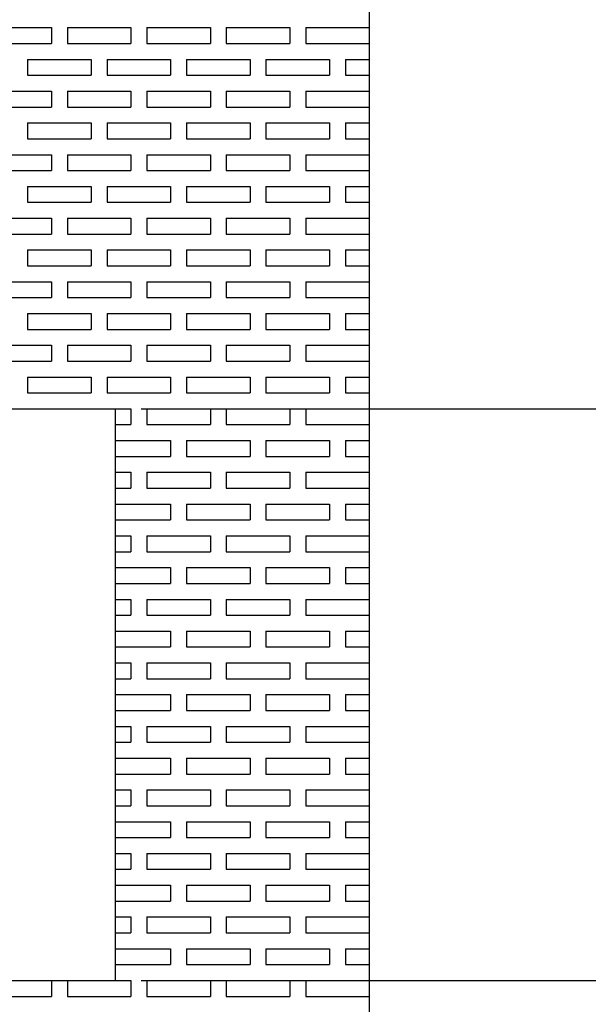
# Model space of a CAD drawing. Extents: x 0 to 108, y 0 to 78.
# Tile 46 of 54: x 86.37 to 90.85, y 51.5 to 59.25. Entities that reach past the tile are written whole.
import ezdxf

# ---------------------------------------------------------------- set-up
doc = ezdxf.new("R2010")
doc.units = 0
doc.header["$LTSCALE"] = 3.5
doc.header["$MEASUREMENT"] = 0
doc.layers.add('DIMENSIONS-35', color=7, linetype='CONTINUOUS')
doc.layers.add('OBJECT-70', color=3, linetype='CONTINUOUS')
doc.styles.add('BGA-STD-4', font='bgastd', dxfattribs={"height": 0.55118})
doc.dimstyles.get("Standard").update_dxf_attribs({"dimtxt": 0.18, "dimasz": 0.18, "dimexe": 0.18, "dimexo": 0.0625, "dimgap": 0.09, "dimtad": 0, "dimtih": 1, "dimtoh": 1, "dimdec": 4, "dimzin": 0, "dimdsep": 46, "dimtxsty": 'Standard', "dimcen": 0.09, "dimadec": 0, "dimazin": 0, "dimtfac": 1, "dimtdec": 4, "dimtofl": 0, "dimtmove": 0, "dimatfit": 3, "dimfxl": 0, "dimtolj": 1, "dimtzin": 0, "dimarcsym": 0})

# ---------------------------------------------------------------- blocks, each defined once
blk = doc.blocks.new('*D19')
at = {"layer": 'DIMENSIONS-35', "lineweight": -2}
for p, q in [((100.3624, 59.5639), (100.3624, 58.7747)), ((100.3624, 56.8043), (100.3624, 57.5935)), ((87.3293, 56.1841), (100.9826, 56.1841))]:
    blk.add_line(p, q, dxfattribs=at)
at = {"layer": 'DIMENSIONS-35'}
for points in [[(100.259, 59.5639), (100.4658, 59.5639), (100.3624, 60.1841)], [(100.259, 56.8043), (100.4658, 56.8043), (100.3624, 56.1841)]]:
    blk.add_solid(points, dxfattribs=at)
at = {"layer": 'DIMENSIONS-35', "color": 2, "insert": (100.3624, 58.1841), "char_height": 0.55118, "attachment_point": 5, "style": 'BGA-STD-4'}
blk.add_mtext('\\A1;4', dxfattribs=at)
blk = doc.blocks.new('*D20')
at = {"layer": 'DIMENSIONS-35', "lineweight": -2}
for p, q in [((100.3624, 55.5639), (100.3624, 54.6691)), ((100.3624, 52.3043), (100.3624, 53.1992)), ((87.3293, 51.6841), (100.9826, 51.6841))]:
    blk.add_line(p, q, dxfattribs=at)
at = {"layer": 'DIMENSIONS-35'}
for points in [[(100.259, 55.5639), (100.4658, 55.5639), (100.3624, 56.1841)], [(100.259, 52.3043), (100.4658, 52.3043), (100.3624, 51.6841)]]:
    blk.add_solid(points, dxfattribs=at)
at = {"layer": 'DIMENSIONS-35', "color": 2, "insert": (100.3624, 53.9341), "char_height": 0.55118, "attachment_point": 5, "style": 'BGA-STD-4'}
blk.add_mtext('\\A1;4-1/2', dxfattribs=at)
blk = doc.blocks.new('*D34')
at = {"layer": 'DIMENSIONS-35', "lineweight": -2}
for p, q in [((100.4263, 51.0639), (100.4263, 48.2747)), ((100.4263, 44.3043), (100.4263, 47.0935)), ((89.3293, 43.6841), (101.0465, 43.6841))]:
    blk.add_line(p, q, dxfattribs=at)
at = {"layer": 'DIMENSIONS-35'}
for points in [[(100.3229, 51.0639), (100.5296, 51.0639), (100.4263, 51.6841)], [(100.3229, 44.3043), (100.5296, 44.3043), (100.4263, 43.6841)]]:
    blk.add_solid(points, dxfattribs=at)
at = {"layer": 'DIMENSIONS-35', "color": 2, "insert": (100.4263, 47.6841), "char_height": 0.55118, "attachment_point": 5, "style": 'BGA-STD-4'}
blk.add_mtext('\\A1;8.000', dxfattribs=at)

msp = doc.modelspace()

# ---------------------------------------------------------------- linework, layer by layer
at = {"layer": 'OBJECT-70'}
for p, q in [((89.1225, 67.6841), (89.1225, 43.6841)), ((89.1225, 67.6841), (89.1225, 43.6841)), ((86.1225, 59.1841), (86.6225, 59.1841)), ((86.6225, 59.1841), (86.6225, 59.0591)), ((86.7475, 59.1841), (87.2475, 59.1841)), ((86.7475, 59.1841), (86.7475, 59.0591)), ((87.2475, 59.1841), (87.2475, 59.0591)), ((87.3725, 59.1841), (87.8725, 59.1841)), ((87.3725, 59.1841), (87.3725, 59.0591)), ((87.8725, 59.1841), (87.8725, 59.0591)), ((87.9975, 59.1841), (88.4975, 59.1841)), ((87.9975, 59.1841), (87.9975, 59.0591)), ((88.4975, 59.1841), (88.4975, 59.0591)), ((88.6225, 59.1841), (89.1225, 59.1841)), ((88.6225, 59.1841), (88.6225, 59.0591)), ((89.1225, 59.1841), (89.1225, 59.0591)), ((86.1225, 59.0591), (86.6225, 59.0591)), ((86.7475, 59.0591), (87.2475, 59.0591)), ((87.3725, 59.0591), (87.8725, 59.0591)), ((87.9975, 59.0591), (88.4975, 59.0591)), ((88.6225, 59.0591), (89.1225, 59.0591)), ((86.435, 58.9341), (86.935, 58.9341)), ((86.435, 58.9341), (86.435, 58.8091)), ((86.6225, 58.9341), (86.7475, 58.9341)), ((86.935, 58.9341), (86.935, 58.8091)), ((87.06, 58.9341), (87.56, 58.9341)), ((87.06, 58.9341), (87.06, 58.8091)), ((87.2475, 58.9341), (87.3725, 58.9341)), ((87.56, 58.9341), (87.56, 58.8091)), ((87.685, 58.9341), (88.185, 58.9341)), ((87.685, 58.9341), (87.685, 58.8091)), ((87.8725, 58.9341), (87.9975, 58.9341)), ((88.185, 58.9341), (88.185, 58.8091)), ((88.31, 58.9341), (88.81, 58.9341)), ((88.31, 58.9341), (88.31, 58.8091)), ((88.4975, 58.9341), (88.6225, 58.9341)), ((88.81, 58.9341), (88.81, 58.8091)), ((88.935, 58.9341), (89.1225, 58.9341)), ((88.935, 58.9341), (88.935, 58.8091)), ((86.435, 58.8091), (86.935, 58.8091)), ((87.06, 58.8091), (87.56, 58.8091)), ((87.685, 58.8091), (88.185, 58.8091)), ((88.31, 58.8091), (88.81, 58.8091)), ((88.935, 58.8091), (89.1225, 58.8091)), ((86.1225, 58.6841), (86.6225, 58.6841)), ((86.6225, 58.6841), (86.6225, 58.5591)), ((86.7475, 58.6841), (87.2475, 58.6841)), ((86.7475, 58.6841), (86.7475, 58.5591)), ((87.2475, 58.6841), (87.2475, 58.5591)), ((87.3725, 58.6841), (87.8725, 58.6841)), ((87.3725, 58.6841), (87.3725, 58.5591)), ((87.8725, 58.6841), (87.8725, 58.5591)), ((87.9975, 58.6841), (88.4975, 58.6841)), ((87.9975, 58.6841), (87.9975, 58.5591)), ((88.4975, 58.6841), (88.4975, 58.5591)), ((88.6225, 58.6841), (89.1225, 58.6841)), ((88.6225, 58.6841), (88.6225, 58.5591)), ((89.1225, 58.6841), (89.1225, 58.5591)), ((86.1225, 58.5591), (86.6225, 58.5591)), ((86.7475, 58.5591), (87.2475, 58.5591)), ((87.3725, 58.5591), (87.8725, 58.5591)), ((87.9975, 58.5591), (88.4975, 58.5591)), ((88.6225, 58.5591), (89.1225, 58.5591)), ((86.435, 58.4341), (86.935, 58.4341)), ((86.435, 58.4341), (86.435, 58.3091)), ((86.6225, 58.4341), (86.7475, 58.4341)), ((86.935, 58.4341), (86.935, 58.3091)), ((87.06, 58.4341), (87.56, 58.4341)), ((87.06, 58.4341), (87.06, 58.3091)), ((87.2475, 58.4341), (87.3725, 58.4341)), ((87.56, 58.4341), (87.56, 58.3091)), ((87.685, 58.4341), (88.185, 58.4341)), ((87.685, 58.4341), (87.685, 58.3091)), ((87.8725, 58.4341), (87.9975, 58.4341)), ((88.185, 58.4341), (88.185, 58.3091)), ((88.31, 58.4341), (88.81, 58.4341)), ((88.31, 58.4341), (88.31, 58.3091)), ((88.4975, 58.4341), (88.6225, 58.4341)), ((88.81, 58.4341), (88.81, 58.3091)), ((88.935, 58.4341), (89.1225, 58.4341)), ((88.935, 58.4341), (88.935, 58.3091)), ((86.435, 58.3091), (86.935, 58.3091)), ((87.06, 58.3091), (87.56, 58.3091)), ((87.685, 58.3091), (88.185, 58.3091)), ((88.31, 58.3091), (88.81, 58.3091)), ((88.935, 58.3091), (89.1225, 58.3091)), ((86.1225, 58.1841), (86.6225, 58.1841)), ((86.6225, 58.1841), (86.6225, 58.0591)), ((86.7475, 58.1841), (87.2475, 58.1841)), ((86.7475, 58.1841), (86.7475, 58.0591)), ((87.2475, 58.1841), (87.2475, 58.0591)), ((87.3725, 58.1841), (87.8725, 58.1841)), ((87.3725, 58.1841), (87.3725, 58.0591)), ((87.8725, 58.1841), (87.8725, 58.0591)), ((87.9975, 58.1841), (88.4975, 58.1841)), ((87.9975, 58.1841), (87.9975, 58.0591)), ((88.4975, 58.1841), (88.4975, 58.0591)), ((88.6225, 58.1841), (89.1225, 58.1841)), ((88.6225, 58.1841), (88.6225, 58.0591)), ((89.1225, 58.1841), (89.1225, 58.0591)), ((86.1225, 58.0591), (86.6225, 58.0591)), ((86.7475, 58.0591), (87.2475, 58.0591)), ((87.3725, 58.0591), (87.8725, 58.0591)), ((87.9975, 58.0591), (88.4975, 58.0591)), ((88.6225, 58.0591), (89.1225, 58.0591)), ((86.435, 57.9341), (86.935, 57.9341)), ((86.435, 57.9341), (86.435, 57.8091)), ((86.6225, 57.9341), (86.7475, 57.9341)), ((86.935, 57.9341), (86.935, 57.8091)), ((87.06, 57.9341), (87.56, 57.9341)), ((87.06, 57.9341), (87.06, 57.8091)), ((87.2475, 57.9341), (87.3725, 57.9341)), ((87.56, 57.9341), (87.56, 57.8091)), ((87.685, 57.9341), (88.185, 57.9341)), ((87.685, 57.9341), (87.685, 57.8091)), ((87.8725, 57.9341), (87.9975, 57.9341)), ((88.185, 57.9341), (88.185, 57.8091)), ((88.31, 57.9341), (88.81, 57.9341)), ((88.31, 57.9341), (88.31, 57.8091)), ((88.4975, 57.9341), (88.6225, 57.9341)), ((88.81, 57.9341), (88.81, 57.8091)), ((88.935, 57.9341), (89.1225, 57.9341)), ((88.935, 57.9341), (88.935, 57.8091)), ((86.435, 57.8091), (86.935, 57.8091)), ((87.06, 57.8091), (87.56, 57.8091)), ((87.685, 57.8091), (88.185, 57.8091)), ((88.31, 57.8091), (88.81, 57.8091)), ((88.935, 57.8091), (89.1225, 57.8091)), ((86.1225, 57.6841), (86.6225, 57.6841)), ((86.6225, 57.6841), (86.6225, 57.5591)), ((86.7475, 57.6841), (87.2475, 57.6841)), ((86.7475, 57.6841), (86.7475, 57.5591)), ((87.2475, 57.6841), (87.2475, 57.5591)), ((87.3725, 57.6841), (87.8725, 57.6841)), ((87.3725, 57.6841), (87.3725, 57.5591)), ((87.8725, 57.6841), (87.8725, 57.5591)), ((87.9975, 57.6841), (88.4975, 57.6841)), ((87.9975, 57.6841), (87.9975, 57.5591)), ((88.4975, 57.6841), (88.4975, 57.5591)), ((88.6225, 57.6841), (89.1225, 57.6841)), ((88.6225, 57.6841), (88.6225, 57.5591)), ((89.1225, 57.6841), (89.1225, 57.5591)), ((86.1225, 57.5591), (86.6225, 57.5591)), ((86.7475, 57.5591), (87.2475, 57.5591)), ((87.3725, 57.5591), (87.8725, 57.5591)), ((87.9975, 57.5591), (88.4975, 57.5591)), ((88.6225, 57.5591), (89.1225, 57.5591)), ((86.435, 57.4341), (86.935, 57.4341)), ((86.435, 57.4341), (86.435, 57.3091)), ((86.6225, 57.4341), (86.7475, 57.4341)), ((86.935, 57.4341), (86.935, 57.3091)), ((87.06, 57.4341), (87.56, 57.4341)), ((87.06, 57.4341), (87.06, 57.3091)), ((87.2475, 57.4341), (87.3725, 57.4341)), ((87.56, 57.4341), (87.56, 57.3091)), ((87.685, 57.4341), (88.185, 57.4341)), ((87.685, 57.4341), (87.685, 57.3091)), ((87.8725, 57.4341), (87.9975, 57.4341)), ((88.185, 57.4341), (88.185, 57.3091)), ((88.31, 57.4341), (88.81, 57.4341)), ((88.31, 57.4341), (88.31, 57.3091)), ((88.4975, 57.4341), (88.6225, 57.4341)), ((88.81, 57.4341), (88.81, 57.3091)), ((88.935, 57.4341), (89.1225, 57.4341)), ((88.935, 57.4341), (88.935, 57.3091)), ((86.435, 57.3091), (86.935, 57.3091)), ((87.06, 57.3091), (87.56, 57.3091)), ((87.685, 57.3091), (88.185, 57.3091)), ((88.31, 57.3091), (88.81, 57.3091)), ((88.935, 57.3091), (89.1225, 57.3091)), ((86.1225, 57.1841), (86.6225, 57.1841)), ((86.6225, 57.1841), (86.6225, 57.0591)), ((86.7475, 57.1841), (87.2475, 57.1841)), ((86.7475, 57.1841), (86.7475, 57.0591)), ((87.2475, 57.1841), (87.2475, 57.0591)), ((87.3725, 57.1841), (87.8725, 57.1841)), ((87.3725, 57.1841), (87.3725, 57.0591)), ((87.8725, 57.1841), (87.8725, 57.0591)), ((87.9975, 57.1841), (88.4975, 57.1841)), ((87.9975, 57.1841), (87.9975, 57.0591)), ((88.4975, 57.1841), (88.4975, 57.0591)), ((88.6225, 57.1841), (89.1225, 57.1841)), ((88.6225, 57.1841), (88.6225, 57.0591)), ((89.1225, 57.1841), (89.1225, 57.0591)), ((86.1225, 57.0591), (86.6225, 57.0591)), ((86.7475, 57.0591), (87.2475, 57.0591)), ((87.3725, 57.0591), (87.8725, 57.0591)), ((87.9975, 57.0591), (88.4975, 57.0591)), ((88.6225, 57.0591), (89.1225, 57.0591)), ((86.435, 56.9341), (86.935, 56.9341)), ((86.435, 56.9341), (86.435, 56.8091)), ((86.6225, 56.9341), (86.7475, 56.9341)), ((86.935, 56.9341), (86.935, 56.8091)), ((87.06, 56.9341), (87.56, 56.9341)), ((87.06, 56.9341), (87.06, 56.8091)), ((87.2475, 56.9341), (87.3725, 56.9341)), ((87.56, 56.9341), (87.56, 56.8091)), ((87.685, 56.9341), (88.185, 56.9341)), ((87.685, 56.9341), (87.685, 56.8091)), ((87.8725, 56.9341), (87.9975, 56.9341)), ((88.185, 56.9341), (88.185, 56.8091)), ((88.31, 56.9341), (88.81, 56.9341)), ((88.31, 56.9341), (88.31, 56.8091)), ((88.4975, 56.9341), (88.6225, 56.9341)), ((88.81, 56.9341), (88.81, 56.8091)), ((88.935, 56.9341), (89.1225, 56.9341)), ((88.935, 56.9341), (88.935, 56.8091)), ((86.435, 56.8091), (86.935, 56.8091)), ((87.06, 56.8091), (87.56, 56.8091)), ((87.685, 56.8091), (88.185, 56.8091)), ((88.31, 56.8091), (88.81, 56.8091)), ((88.935, 56.8091), (89.1225, 56.8091)), ((86.1225, 56.6841), (86.6225, 56.6841)), ((86.6225, 56.6841), (86.6225, 56.5591)), ((86.7475, 56.6841), (87.2475, 56.6841)), ((86.7475, 56.6841), (86.7475, 56.5591)), ((87.2475, 56.6841), (87.2475, 56.5591)), ((87.3725, 56.6841), (87.8725, 56.6841)), ((87.3725, 56.6841), (87.3725, 56.5591)), ((87.8725, 56.6841), (87.8725, 56.5591)), ((87.9975, 56.6841), (88.4975, 56.6841)), ((87.9975, 56.6841), (87.9975, 56.5591)), ((88.4975, 56.6841), (88.4975, 56.5591)), ((88.6225, 56.6841), (89.1225, 56.6841)), ((88.6225, 56.6841), (88.6225, 56.5591)), ((89.1225, 56.6841), (89.1225, 56.5591)), ((86.1225, 56.5591), (86.6225, 56.5591)), ((86.7475, 56.5591), (87.2475, 56.5591)), ((87.3725, 56.5591), (87.8725, 56.5591)), ((87.9975, 56.5591), (88.4975, 56.5591)), ((88.6225, 56.5591), (89.1225, 56.5591)), ((86.435, 56.4341), (86.935, 56.4341)), ((86.435, 56.4341), (86.435, 56.3091)), ((86.6225, 56.4341), (86.7475, 56.4341)), ((86.935, 56.4341), (86.935, 56.3091)), ((87.06, 56.4341), (87.56, 56.4341)), ((87.06, 56.4341), (87.06, 56.3091)), ((87.2475, 56.4341), (87.3725, 56.4341)), ((87.56, 56.4341), (87.56, 56.3091)), ((87.685, 56.4341), (88.185, 56.4341)), ((87.685, 56.4341), (87.685, 56.3091)), ((87.8725, 56.4341), (87.9975, 56.4341)), ((88.185, 56.4341), (88.185, 56.3091)), ((88.31, 56.4341), (88.81, 56.4341)), ((88.31, 56.4341), (88.31, 56.3091)), ((88.4975, 56.4341), (88.6225, 56.4341)), ((88.81, 56.4341), (88.81, 56.3091)), ((88.935, 56.4341), (89.1225, 56.4341)), ((88.935, 56.4341), (88.935, 56.3091)), ((86.435, 56.3091), (86.935, 56.3091)), ((87.06, 56.3091), (87.56, 56.3091)), ((87.685, 56.3091), (88.185, 56.3091)), ((88.31, 56.3091), (88.81, 56.3091)), ((88.935, 56.3091), (89.1225, 56.3091)), ((86.1225, 56.1841), (87.1225, 56.1841)), ((86.1225, 56.1841), (86.6225, 56.1841)), ((86.7475, 56.1841), (87.2475, 56.1841)), ((87.1225, 56.1841), (87.1225, 51.6841)), ((87.2475, 56.1841), (87.2475, 56.0591)), ((87.3725, 56.1841), (87.8725, 56.1841)), ((87.3725, 56.1841), (87.3725, 56.0591)), ((87.8725, 56.1841), (87.8725, 56.0591)), ((87.9975, 56.1841), (88.4975, 56.1841)), ((87.9975, 56.1841), (87.9975, 56.0591)), ((88.4975, 56.1841), (88.4975, 56.0591)), ((88.6225, 56.1841), (89.1225, 56.1841)), ((88.6225, 56.1841), (88.6225, 56.0591)), ((89.1225, 56.1841), (89.1225, 56.0591)), ((87.1225, 56.0591), (87.2475, 56.0591)), ((87.3725, 56.0591), (87.8725, 56.0591)), ((87.9975, 56.0591), (88.4975, 56.0591)), ((88.6225, 56.0591), (89.1225, 56.0591)), ((87.1225, 55.9341), (87.56, 55.9341)), ((87.2475, 55.9341), (87.3725, 55.9341)), ((87.56, 55.9341), (87.56, 55.8091)), ((87.685, 55.9341), (88.185, 55.9341)), ((87.685, 55.9341), (87.685, 55.8091)), ((87.8725, 55.9341), (87.9975, 55.9341)), ((88.185, 55.9341), (88.185, 55.8091)), ((88.31, 55.9341), (88.81, 55.9341)), ((88.31, 55.9341), (88.31, 55.8091)), ((88.4975, 55.9341), (88.6225, 55.9341)), ((88.81, 55.9341), (88.81, 55.8091)), ((88.935, 55.9341), (89.1225, 55.9341)), ((88.935, 55.9341), (88.935, 55.8091)), ((87.1225, 55.8091), (87.56, 55.8091)), ((87.685, 55.8091), (88.185, 55.8091)), ((88.31, 55.8091), (88.81, 55.8091)), ((88.935, 55.8091), (89.1225, 55.8091)), ((87.1225, 55.6841), (87.2475, 55.6841)), ((87.2475, 55.6841), (87.2475, 55.5591)), ((87.3725, 55.6841), (87.8725, 55.6841)), ((87.3725, 55.6841), (87.3725, 55.5591)), ((87.8725, 55.6841), (87.8725, 55.5591)), ((87.9975, 55.6841), (88.4975, 55.6841)), ((87.9975, 55.6841), (87.9975, 55.5591)), ((88.4975, 55.6841), (88.4975, 55.5591)), ((88.6225, 55.6841), (89.1225, 55.6841)), ((88.6225, 55.6841), (88.6225, 55.5591)), ((89.1225, 55.6841), (89.1225, 55.5591)), ((87.1225, 55.5591), (87.2475, 55.5591)), ((87.3725, 55.5591), (87.8725, 55.5591)), ((87.9975, 55.5591), (88.4975, 55.5591)), ((88.6225, 55.5591), (89.1225, 55.5591)), ((87.1225, 55.4341), (87.56, 55.4341)), ((87.2475, 55.4341), (87.3725, 55.4341)), ((87.56, 55.4341), (87.56, 55.3091)), ((87.685, 55.4341), (88.185, 55.4341)), ((87.685, 55.4341), (87.685, 55.3091)), ((87.8725, 55.4341), (87.9975, 55.4341)), ((88.185, 55.4341), (88.185, 55.3091)), ((88.31, 55.4341), (88.81, 55.4341)), ((88.31, 55.4341), (88.31, 55.3091)), ((88.4975, 55.4341), (88.6225, 55.4341)), ((88.81, 55.4341), (88.81, 55.3091)), ((88.935, 55.4341), (89.1225, 55.4341)), ((88.935, 55.4341), (88.935, 55.3091)), ((87.1225, 55.3091), (87.56, 55.3091)), ((87.685, 55.3091), (88.185, 55.3091)), ((88.31, 55.3091), (88.81, 55.3091)), ((88.935, 55.3091), (89.1225, 55.3091)), ((87.1225, 55.1841), (87.2475, 55.1841)), ((87.2475, 55.1841), (87.2475, 55.0591)), ((87.3725, 55.1841), (87.8725, 55.1841)), ((87.3725, 55.1841), (87.3725, 55.0591)), ((87.8725, 55.1841), (87.8725, 55.0591)), ((87.9975, 55.1841), (88.4975, 55.1841)), ((87.9975, 55.1841), (87.9975, 55.0591)), ((88.4975, 55.1841), (88.4975, 55.0591)), ((88.6225, 55.1841), (89.1225, 55.1841)), ((88.6225, 55.1841), (88.6225, 55.0591)), ((89.1225, 55.1841), (89.1225, 55.0591)), ((87.1225, 55.0591), (87.2475, 55.0591)), ((87.3725, 55.0591), (87.8725, 55.0591)), ((87.9975, 55.0591), (88.4975, 55.0591)), ((88.6225, 55.0591), (89.1225, 55.0591)), ((87.1225, 54.9341), (87.56, 54.9341)), ((87.2475, 54.9341), (87.3725, 54.9341)), ((87.56, 54.9341), (87.56, 54.8091)), ((87.685, 54.9341), (88.185, 54.9341)), ((87.685, 54.9341), (87.685, 54.8091)), ((87.8725, 54.9341), (87.9975, 54.9341)), ((88.185, 54.9341), (88.185, 54.8091)), ((88.31, 54.9341), (88.81, 54.9341)), ((88.31, 54.9341), (88.31, 54.8091)), ((88.4975, 54.9341), (88.6225, 54.9341)), ((88.81, 54.9341), (88.81, 54.8091)), ((88.935, 54.9341), (89.1225, 54.9341)), ((88.935, 54.9341), (88.935, 54.8091)), ((87.1225, 54.8091), (87.56, 54.8091)), ((87.685, 54.8091), (88.185, 54.8091)), ((88.31, 54.8091), (88.81, 54.8091)), ((88.935, 54.8091), (89.1225, 54.8091)), ((87.1225, 54.6841), (87.2475, 54.6841)), ((87.2475, 54.6841), (87.2475, 54.5591)), ((87.3725, 54.6841), (87.8725, 54.6841)), ((87.3725, 54.6841), (87.3725, 54.5591)), ((87.8725, 54.6841), (87.8725, 54.5591)), ((87.9975, 54.6841), (88.4975, 54.6841)), ((87.9975, 54.6841), (87.9975, 54.5591)), ((88.4975, 54.6841), (88.4975, 54.5591)), ((88.6225, 54.6841), (89.1225, 54.6841)), ((88.6225, 54.6841), (88.6225, 54.5591)), ((89.1225, 54.6841), (89.1225, 54.5591)), ((87.1225, 54.5591), (87.2475, 54.5591)), ((87.3725, 54.5591), (87.8725, 54.5591)), ((87.9975, 54.5591), (88.4975, 54.5591)), ((88.6225, 54.5591), (89.1225, 54.5591)), ((87.1225, 54.4341), (87.56, 54.4341)), ((87.2475, 54.4341), (87.3725, 54.4341)), ((87.56, 54.4341), (87.56, 54.3091)), ((87.685, 54.4341), (88.185, 54.4341)), ((87.685, 54.4341), (87.685, 54.3091)), ((87.8725, 54.4341), (87.9975, 54.4341)), ((88.185, 54.4341), (88.185, 54.3091)), ((88.31, 54.4341), (88.81, 54.4341)), ((88.31, 54.4341), (88.31, 54.3091)), ((88.4975, 54.4341), (88.6225, 54.4341)), ((88.81, 54.4341), (88.81, 54.3091)), ((88.935, 54.4341), (89.1225, 54.4341)), ((88.935, 54.4341), (88.935, 54.3091)), ((87.1225, 54.3091), (87.56, 54.3091)), ((87.685, 54.3091), (88.185, 54.3091)), ((88.31, 54.3091), (88.81, 54.3091)), ((88.935, 54.3091), (89.1225, 54.3091)), ((87.1225, 54.1841), (87.2475, 54.1841)), ((87.2475, 54.1841), (87.2475, 54.0591)), ((87.3725, 54.1841), (87.8725, 54.1841)), ((87.3725, 54.1841), (87.3725, 54.0591)), ((87.8725, 54.1841), (87.8725, 54.0591)), ((87.9975, 54.1841), (88.4975, 54.1841)), ((87.9975, 54.1841), (87.9975, 54.0591)), ((88.4975, 54.1841), (88.4975, 54.0591)), ((88.6225, 54.1841), (89.1225, 54.1841)), ((88.6225, 54.1841), (88.6225, 54.0591)), ((89.1225, 54.1841), (89.1225, 54.0591)), ((87.1225, 54.0591), (87.2475, 54.0591)), ((87.3725, 54.0591), (87.8725, 54.0591)), ((87.9975, 54.0591), (88.4975, 54.0591)), ((88.6225, 54.0591), (89.1225, 54.0591)), ((87.1225, 53.9341), (87.56, 53.9341)), ((87.2475, 53.9341), (87.3725, 53.9341)), ((87.56, 53.9341), (87.56, 53.8091)), ((87.685, 53.9341), (88.185, 53.9341)), ((87.685, 53.9341), (87.685, 53.8091)), ((87.8725, 53.9341), (87.9975, 53.9341)), ((88.185, 53.9341), (88.185, 53.8091)), ((88.31, 53.9341), (88.81, 53.9341)), ((88.31, 53.9341), (88.31, 53.8091)), ((88.4975, 53.9341), (88.6225, 53.9341)), ((88.81, 53.9341), (88.81, 53.8091)), ((88.935, 53.9341), (89.1225, 53.9341)), ((88.935, 53.9341), (88.935, 53.8091)), ((87.1225, 53.8091), (87.56, 53.8091)), ((87.685, 53.8091), (88.185, 53.8091)), ((88.31, 53.8091), (88.81, 53.8091)), ((88.935, 53.8091), (89.1225, 53.8091)), ((87.1225, 53.6841), (87.2475, 53.6841)), ((87.2475, 53.6841), (87.2475, 53.5591)), ((87.3725, 53.6841), (87.8725, 53.6841)), ((87.3725, 53.6841), (87.3725, 53.5591)), ((87.8725, 53.6841), (87.8725, 53.5591)), ((87.9975, 53.6841), (88.4975, 53.6841)), ((87.9975, 53.6841), (87.9975, 53.5591)), ((88.4975, 53.6841), (88.4975, 53.5591)), ((88.6225, 53.6841), (89.1225, 53.6841)), ((88.6225, 53.6841), (88.6225, 53.5591)), ((89.1225, 53.6841), (89.1225, 53.5591)), ((87.1225, 53.5591), (87.2475, 53.5591)), ((87.3725, 53.5591), (87.8725, 53.5591)), ((87.9975, 53.5591), (88.4975, 53.5591)), ((88.6225, 53.5591), (89.1225, 53.5591)), ((87.1225, 53.4341), (87.56, 53.4341)), ((87.2475, 53.4341), (87.3725, 53.4341)), ((87.56, 53.4341), (87.56, 53.3091)), ((87.685, 53.4341), (88.185, 53.4341)), ((87.685, 53.4341), (87.685, 53.3091)), ((87.8725, 53.4341), (87.9975, 53.4341)), ((88.185, 53.4341), (88.185, 53.3091)), ((88.31, 53.4341), (88.81, 53.4341)), ((88.31, 53.4341), (88.31, 53.3091)), ((88.4975, 53.4341), (88.6225, 53.4341)), ((88.81, 53.4341), (88.81, 53.3091)), ((88.935, 53.4341), (89.1225, 53.4341)), ((88.935, 53.4341), (88.935, 53.3091)), ((87.1225, 53.3091), (87.56, 53.3091)), ((87.685, 53.3091), (88.185, 53.3091)), ((88.31, 53.3091), (88.81, 53.3091)), ((88.935, 53.3091), (89.1225, 53.3091)), ((87.1225, 53.1841), (87.2475, 53.1841)), ((87.2475, 53.1841), (87.2475, 53.0591)), ((87.3725, 53.1841), (87.8725, 53.1841)), ((87.3725, 53.1841), (87.3725, 53.0591)), ((87.8725, 53.1841), (87.8725, 53.0591)), ((87.9975, 53.1841), (88.4975, 53.1841)), ((87.9975, 53.1841), (87.9975, 53.0591)), ((88.4975, 53.1841), (88.4975, 53.0591)), ((88.6225, 53.1841), (89.1225, 53.1841)), ((88.6225, 53.1841), (88.6225, 53.0591)), ((89.1225, 53.1841), (89.1225, 53.0591)), ((87.1225, 53.0591), (87.2475, 53.0591)), ((87.3725, 53.0591), (87.8725, 53.0591)), ((87.9975, 53.0591), (88.4975, 53.0591)), ((88.6225, 53.0591), (89.1225, 53.0591)), ((87.1225, 52.9341), (87.56, 52.9341)), ((87.2475, 52.9341), (87.3725, 52.9341)), ((87.56, 52.9341), (87.56, 52.8091)), ((87.685, 52.9341), (88.185, 52.9341)), ((87.685, 52.9341), (87.685, 52.8091)), ((87.8725, 52.9341), (87.9975, 52.9341)), ((88.185, 52.9341), (88.185, 52.8091)), ((88.31, 52.9341), (88.81, 52.9341)), ((88.31, 52.9341), (88.31, 52.8091)), ((88.4975, 52.9341), (88.6225, 52.9341)), ((88.81, 52.9341), (88.81, 52.8091)), ((88.935, 52.9341), (89.1225, 52.9341)), ((88.935, 52.9341), (88.935, 52.8091)), ((87.1225, 52.8091), (87.56, 52.8091)), ((87.685, 52.8091), (88.185, 52.8091)), ((88.31, 52.8091), (88.81, 52.8091)), ((88.935, 52.8091), (89.1225, 52.8091)), ((87.1225, 52.6841), (87.2475, 52.6841)), ((87.2475, 52.6841), (87.2475, 52.5591)), ((87.3725, 52.6841), (87.8725, 52.6841)), ((87.3725, 52.6841), (87.3725, 52.5591)), ((87.8725, 52.6841), (87.8725, 52.5591)), ((87.9975, 52.6841), (88.4975, 52.6841)), ((87.9975, 52.6841), (87.9975, 52.5591)), ((88.4975, 52.6841), (88.4975, 52.5591)), ((88.6225, 52.6841), (89.1225, 52.6841)), ((88.6225, 52.6841), (88.6225, 52.5591)), ((89.1225, 52.6841), (89.1225, 52.5591)), ((87.1225, 52.5591), (87.2475, 52.5591)), ((87.3725, 52.5591), (87.8725, 52.5591)), ((87.9975, 52.5591), (88.4975, 52.5591)), ((88.6225, 52.5591), (89.1225, 52.5591)), ((87.1225, 52.4341), (87.56, 52.4341)), ((87.2475, 52.4341), (87.3725, 52.4341)), ((87.56, 52.4341), (87.56, 52.3091)), ((87.685, 52.4341), (88.185, 52.4341)), ((87.685, 52.4341), (87.685, 52.3091)), ((87.8725, 52.4341), (87.9975, 52.4341)), ((88.185, 52.4341), (88.185, 52.3091)), ((88.31, 52.4341), (88.81, 52.4341)), ((88.31, 52.4341), (88.31, 52.3091)), ((88.4975, 52.4341), (88.6225, 52.4341)), ((88.81, 52.4341), (88.81, 52.3091)), ((88.935, 52.4341), (89.1225, 52.4341)), ((88.935, 52.4341), (88.935, 52.3091)), ((87.1225, 52.3091), (87.56, 52.3091)), ((87.685, 52.3091), (88.185, 52.3091)), ((88.31, 52.3091), (88.81, 52.3091)), ((88.935, 52.3091), (89.1225, 52.3091)), ((87.1225, 52.1841), (87.2475, 52.1841)), ((87.2475, 52.1841), (87.2475, 52.0591)), ((87.3725, 52.1841), (87.8725, 52.1841)), ((87.3725, 52.1841), (87.3725, 52.0591)), ((87.8725, 52.1841), (87.8725, 52.0591)), ((87.9975, 52.1841), (88.4975, 52.1841)), ((87.9975, 52.1841), (87.9975, 52.0591)), ((88.4975, 52.1841), (88.4975, 52.0591)), ((88.6225, 52.1841), (89.1225, 52.1841)), ((88.6225, 52.1841), (88.6225, 52.0591)), ((89.1225, 52.1841), (89.1225, 52.0591)), ((87.1225, 52.0591), (87.2475, 52.0591)), ((87.3725, 52.0591), (87.8725, 52.0591)), ((87.9975, 52.0591), (88.4975, 52.0591)), ((88.6225, 52.0591), (89.1225, 52.0591)), ((87.1225, 51.9341), (87.56, 51.9341)), ((87.2475, 51.9341), (87.3725, 51.9341)), ((87.56, 51.9341), (87.56, 51.8091)), ((87.685, 51.9341), (88.185, 51.9341)), ((87.685, 51.9341), (87.685, 51.8091)), ((87.8725, 51.9341), (87.9975, 51.9341)), ((88.185, 51.9341), (88.185, 51.8091)), ((88.31, 51.9341), (88.81, 51.9341)), ((88.31, 51.9341), (88.31, 51.8091)), ((88.4975, 51.9341), (88.6225, 51.9341)), ((88.81, 51.9341), (88.81, 51.8091)), ((88.935, 51.9341), (89.1225, 51.9341)), ((88.935, 51.9341), (88.935, 51.8091)), ((87.1225, 51.8091), (87.56, 51.8091)), ((87.685, 51.8091), (88.185, 51.8091)), ((88.31, 51.8091), (88.81, 51.8091)), ((88.935, 51.8091), (89.1225, 51.8091)), ((86.1225, 51.6841), (87.1225, 51.6841)), ((86.1225, 51.6841), (86.6225, 51.6841)), ((86.6225, 51.6841), (86.6225, 51.5591)), ((86.7475, 51.6841), (87.2475, 51.6841)), ((86.7475, 51.6841), (86.7475, 51.5591)), ((87.2475, 51.6841), (87.2475, 51.5591)), ((87.3725, 51.6841), (87.8725, 51.6841)), ((87.3725, 51.6841), (87.3725, 51.5591)), ((87.8725, 51.6841), (87.8725, 51.5591)), ((87.9975, 51.6841), (88.4975, 51.6841)), ((87.9975, 51.6841), (87.9975, 51.5591)), ((88.4975, 51.6841), (88.4975, 51.5591)), ((88.6225, 51.6841), (89.1225, 51.6841)), ((88.6225, 51.6841), (88.6225, 51.5591)), ((89.1225, 51.6841), (89.1225, 51.5591)), ((86.1225, 51.5591), (86.6225, 51.5591)), ((86.7475, 51.5591), (87.2475, 51.5591)), ((87.3725, 51.5591), (87.8725, 51.5591)), ((87.9975, 51.5591), (88.4975, 51.5591)), ((88.6225, 51.5591), (89.1225, 51.5591))]:
    msp.add_line(p, q, dxfattribs=at)

# ---------------------------------------------------------------- dimensions: what is measured, and where the dimension line sits
at = {"layer": 'DIMENSIONS-35'}
for base, p1, p2, text, picture, middle in [((100.3624, 56.1841), (87.1225, 60.1841), (87.1225, 56.1841), '4', '*D19', (100.3624, 58.1841)), ((100.3624, 51.6841), (87.1225, 56.1841), (87.1225, 51.6841), '4-1/2', '*D20', (100.3624, 53.9341))]:
    dim = msp.add_linear_dim(base=base, p1=p1, p2=p2, angle=90, text=text, dimstyle='Standard', override={"dimscale": 3.5, "dimtxt": 0.1575, "dimasz": 0.1772, "dimexe": 0.1772, "dimexo": 0.0591, "dimdec": 3, "dimtxsty": 'BGA-STD-4', "dimcen": 0.0984, "dimse1": 1, "dimclrd": 256, "dimclre": 256, "dimclrt": 2, "dimtdec": 3, "dimtmove": 2}, dxfattribs=at)
    dim.commit()
    dim.dimension.update_dxf_attribs({"geometry": picture, "text_midpoint": middle})
dim = msp.add_linear_dim(base=(100.4263, 43.6841), p1=(86.9975, 51.6841), p2=(89.1225, 43.6841), angle=90, dimstyle='Standard', override={"dimscale": 3.5, "dimtxt": 0.1575, "dimasz": 0.1772, "dimexe": 0.1772, "dimexo": 0.0591, "dimdec": 3, "dimtxsty": 'BGA-STD-4', "dimcen": 0.0984, "dimse1": 1, "dimclrd": 256, "dimclre": 256, "dimclrt": 2, "dimtdec": 3, "dimtmove": 2}, dxfattribs=at)
dim.commit()
dim.dimension.update_dxf_attribs({"geometry": '*D34', "text_midpoint": (100.4263, 47.6841)})

doc.saveas('drawing.dxf')
